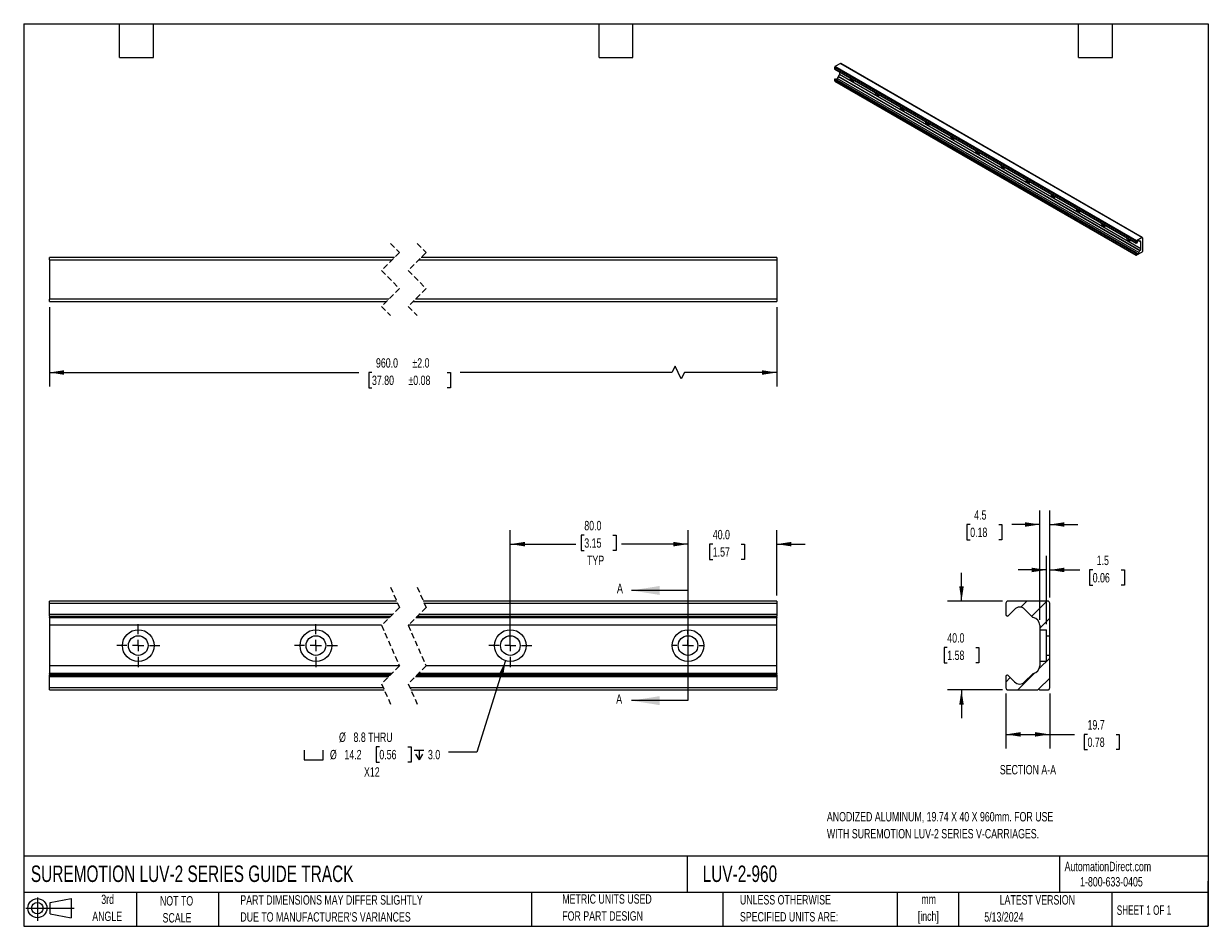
# Model space of a CAD drawing. Header units: millimetres. Extents: x 13 to 546, y 13 to 419.
import ezdxf

# ---------------------------------------------------------------- set-up
doc = ezdxf.new("R2010")
doc.units = ezdxf.units.MM
doc.header["$LTSCALE"] = 2
doc.header["$PDSIZE"] = -1
doc.linetypes.add('CENTERX2', pattern=[20.32, 12.7, -2.54, 2.54, -2.54])
doc.linetypes.add('HIDDEN', pattern=[1.905, 1.27, -0.635])
for name, color, linetype in [('CENTER', 40, 'CENTERX2'), ('HATCH', 6, 'Continuous'), ('SLD-DEFPOINTS', 7, 'Continuous')]:
    doc.layers.add(name, color=color, linetype=linetype)
doc.layers.add('DIMENSIONS', color=140, linetype='Continuous', lineweight=25)
doc.layers.add('TEXT', color=140, linetype='Continuous', lineweight=25)
doc.styles.add('SLDTEXTSTYLE0', font='TXT', dxfattribs={"width": 0.7})
doc.styles.add('SLDTEXTSTYLE1', font='TXT', dxfattribs={"width": 0.65})
doc.dimstyles.new('SLDDIMSTYLE0', dxfattribs={"dimtxt": 4.316016, "dimasz": 6.604, "dimexe": 0, "dimexo": 0.0625, "dimgap": 1.079004, "dimtad": 0, "dimtih": 1, "dimtoh": 1, "dimrnd": 1e-09, "dimzin": 4, "dimdsep": 46, "dimtxsty": 'SLDTEXTSTYLE0', "dimsah": 1, "dimcen": 0.09, "dimadec": 0, "dimazin": 1, "dimtfac": 1, "dimtmove": 0, "dimatfit": 0, "dimfxl": 0, "dimfrac": 2, "dimtolj": 1, "dimtzin": 12, "dimarcsym": 0})
doc.dimstyles.new('SLDDIMSTYLE1', dxfattribs={"dimtxt": 4.316016, "dimasz": 6.604, "dimexe": 0, "dimexo": 0.0625, "dimgap": 1.079004, "dimtad": 0, "dimtih": 1, "dimtoh": 1, "dimrnd": 1e-09, "dimzin": 4, "dimdsep": 46, "dimtxsty": 'SLDTEXTSTYLE0', "dimsah": 1, "dimcen": 0.09, "dimadec": 0, "dimazin": 1, "dimtfac": 1, "dimtofl": 0, "dimtmove": 0, "dimatfit": 3, "dimfxl": 0, "dimfrac": 2, "dimtolj": 1, "dimtzin": 12, "dimarcsym": 0})
doc.dimstyles.new('SLDDIMSTYLE2', dxfattribs={"dimtxt": 4.316016, "dimasz": 6.604, "dimexe": 0, "dimexo": 0.0625, "dimgap": 1.079004, "dimtad": 0, "dimtih": 1, "dimtoh": 1, "dimrnd": 1e-09, "dimzin": 12, "dimdsep": 46, "dimtxsty": 'SLDTEXTSTYLE0', "dimsah": 1, "dimcen": 0, "dimadec": 0, "dimazin": 3, "dimtfac": 1, "dimtofl": 0, "dimtmove": 0, "dimatfit": 3, "dimfxl": 0, "dimfrac": 2, "dimtolj": 1, "dimtzin": 12, "dimarcsym": 0})
doc.dimstyles.new('SLDDIMSTYLE3', dxfattribs={"dimtxt": 4.316016, "dimasz": 6.604, "dimexe": 0, "dimexo": 0.0625, "dimgap": 1.079004, "dimtad": 0, "dimtih": 1, "dimtoh": 1, "dimrnd": 1e-09, "dimzin": 4, "dimdsep": 46, "dimtxsty": 'SLDTEXTSTYLE0', "dimsah": 1, "dimcen": 0.09, "dimadec": 0, "dimazin": 1, "dimtol": 1, "dimtp": 2, "dimtm": 2, "dimtfac": 1, "dimtofl": 0, "dimtmove": 0, "dimatfit": 3, "dimfxl": 0, "dimfrac": 2, "dimtolj": 1, "dimarcsym": 0})
doc.dimstyles.new('SLDDIMSTYLE4', dxfattribs={"dimtxt": 4.316016, "dimasz": 6.604, "dimexe": 0, "dimexo": 0.0625, "dimgap": 1.079004, "dimtad": 0, "dimtih": 1, "dimtoh": 1, "dimrnd": 1e-09, "dimzin": 12, "dimdsep": 46, "dimtxsty": 'SLDTEXTSTYLE0', "dimsah": 1, "dimcen": 0.09, "dimadec": 0, "dimazin": 3, "dimtfac": 1, "dimtmove": 0, "dimatfit": 0, "dimfxl": 0, "dimfrac": 2, "dimtolj": 1, "dimtzin": 12, "dimarcsym": 0})
doc.dimstyles.new('SLDDIMSTYLE5', dxfattribs={"dimtxt": 4.316016, "dimasz": 6.604, "dimexe": 0, "dimexo": 0.0625, "dimgap": 1.079004, "dimtad": 0, "dimtih": 1, "dimtoh": 1, "dimrnd": 1e-09, "dimzin": 12, "dimdsep": 46, "dimtxsty": 'SLDTEXTSTYLE0', "dimsah": 1, "dimcen": 0.09, "dimadec": 0, "dimazin": 3, "dimtfac": 1, "dimtofl": 0, "dimtmove": 0, "dimatfit": 3, "dimfxl": 0, "dimfrac": 2, "dimtolj": 1, "dimtzin": 12, "dimarcsym": 0})

# ---------------------------------------------------------------- blocks, each defined once
blk = doc.blocks.new('Block11')
at = {"color": 7, "linetype": 'Continuous', "lineweight": 18}
for p, q in [((0, 5.76), (21.75, 5.76)), ((5.18, 10.62), (5.18, 0)), ((10.96, 8.33), (20.35, 10.06)), ((10.96, 3.19), (10.96, 8.33)), ((20.35, 10.06), (20.35, 1.46)), ((10.96, 3.19), (20.35, 1.46))]:
    blk.add_line(p, q, dxfattribs=at)
for radius in [4.3, 2.57]:
    blk.add_circle((5.18, 5.76), radius, dxfattribs=at)
blk = doc.blocks.new('Block12')
at = {"layer": 'SLD-DEFPOINTS'}
blk.add_blockref('Block11', (0, 0), dxfattribs=at)
blk = doc.blocks.new('_D')
at = {"layer": 'DIMENSIONS'}
for p, q in [((311.82, 148.6), (311.82, 191.12)), ((351.82, 161.66), (351.82, 191.12)), ((311.82, 184.77), (299.12, 184.77)), ((322.98, 184.77), (321.53, 184.77)), ((321.53, 184.77), (321.53, 177.91)), ((335.81, 184.77), (337.26, 184.77)), ((337.26, 184.77), (337.26, 177.91)), ((351.82, 184.77), (364.52, 184.77)), ((321.53, 177.91), (322.98, 177.91)), ((337.26, 177.91), (335.81, 177.91))]:
    blk.add_line(p, q, dxfattribs=at)
for points in [[(311.82, 184.77), (305.21, 185.79), (305.21, 183.75)], [(351.82, 184.77), (358.42, 183.75), (358.42, 185.79)]]:
    blk.add_solid(points, dxfattribs=at)
at = {"layer": 'DIMENSIONS', "char_height": 4.233, "attachment_point": 1, "style": 'SLDTEXTSTYLE0'}
for s, insert in [('40.0', (322.98, 191.19)), ('1.57', (322.98, 183.37))]:
    blk.add_mtext(s, dxfattribs=dict(at, insert=insert))
blk = doc.blocks.new('_D_1')
at = {"layer": 'DIMENSIONS'}
for p, q in [((231.82, 141.65), (231.82, 191.12)), ((265.13, 188.81), (263.68, 188.81)), ((263.68, 188.81), (263.68, 181.95)), ((277.95, 188.81), (279.4, 188.81)), ((279.4, 188.81), (279.4, 181.95)), ((311.82, 148.6), (311.82, 191.12)), ((231.82, 184.77), (261.26, 184.77)), ((263.68, 181.95), (265.13, 181.95)), ((279.4, 181.95), (277.95, 181.95)), ((311.82, 184.77), (281.82, 184.77))]:
    blk.add_line(p, q, dxfattribs=at)
for points in [[(231.82, 184.77), (238.42, 183.75), (238.42, 185.79)], [(311.82, 184.77), (305.21, 185.79), (305.21, 183.75)]]:
    blk.add_solid(points, dxfattribs=at)
at = {"layer": 'DIMENSIONS', "char_height": 4.233, "attachment_point": 1, "style": 'SLDTEXTSTYLE0'}
for s, insert in [('80.0', (265.13, 195.23)), ('3.15', (265.13, 187.4)), ('TYP', (266.36, 179.58))]:
    blk.add_mtext(s, dxfattribs=dict(at, insert=insert))
blk = doc.blocks.new('SW_SYMBOL_HOLE_SPOT')
at = {"layer": 'DIMENSIONS', "color": 0}
for p, q in [((0, 1750), (0, 150)), ((0, 150), (3200, 150)), ((3200, 150), (3200, 1750))]:
    blk.add_line(p, q, dxfattribs=at)
blk = doc.blocks.new('SW_SYMBOL_HOLE_DEPTH')
at = {"layer": 'DIMENSIONS', "color": 0}
for p, q in [((0, 1750), (1600, 1750)), ((200, 1110), (800, 150)), ((800, 1750), (800, 150)), ((1400, 1110), (800, 150))]:
    blk.add_line(p, q, dxfattribs=at)
blk = doc.blocks.new('_D_2')
at = {"layer": 'DIMENSIONS'}
for p, q in [((229.68, 132.32), (216.67, 91.06)), ((172.84, 93.53), (171.39, 93.53)), ((171.39, 93.53), (171.39, 86.67)), ((185.66, 93.53), (187.11, 93.53)), ((187.11, 93.53), (187.11, 86.67)), ((216.67, 91.06), (203.97, 91.06)), ((171.39, 86.67), (172.84, 86.67)), ((187.11, 86.67), (185.66, 86.67))]:
    blk.add_line(p, q, dxfattribs=at)
blk.add_solid([(229.68, 132.32), (226.72, 126.32), (228.66, 125.71)], dxfattribs=at)
at = {"layer": 'DIMENSIONS', "xscale": 0.002688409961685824, "yscale": 0.002688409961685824, "zscale": 0.002688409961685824}
for name, p in [('SW_SYMBOL_HOLE_SPOT', (138.93, 87.24)), ('SW_SYMBOL_HOLE_DEPTH', (188.56, 87.24))]:
    blk.add_blockref(name, p, dxfattribs=at)
at = {"layer": 'DIMENSIONS', "char_height": 4.233, "attachment_point": 1, "style": 'SLDTEXTSTYLE0'}
for s, insert in [('%%c', (154.69, 99.95)), ('8.8 THRU', (161.21, 99.95)), ('%%c', (150.6, 92.12)), ('14.2', (157.11, 92.12)), ('0.56', (172.84, 92.12)), ('3.0', (194.73, 92.12)), ('X12', (165.93, 84.3))]:
    blk.add_mtext(s, dxfattribs=dict(at, insert=insert))
blk = doc.blocks.new('SW_CENTERMARKSYMBOL_0')
at = {"layer": 'CENTER', "color": 0}
for p, q in [((0, 5.08), (0, 9.66)), ((0, 0), (-2.54, 0)), ((0, 0), (0, 2.54)), ((0, 0), (0, -2.54)), ((0, 0), (2.54, 0)), ((5.08, 0), (9.66, 0)), ((-5.08, 0), (-9.66, 0)), ((0, -5.08), (0, -9.66))]:
    blk.add_line(p, q, dxfattribs=at)
blk = doc.blocks.new('SW_CENTERMARKSYMBOL_1')
at = {"layer": 'CENTER', "color": 0}
for p, q in [((0, 5.08), (0, 9.66)), ((0, 0), (-2.54, 0)), ((0, 0), (0, 2.54)), ((0, 0), (0, -2.54)), ((0, 0), (2.54, 0)), ((5.08, 0), (9.66, 0)), ((-5.08, 0), (-9.66, 0)), ((0, -5.08), (0, -9.66))]:
    blk.add_line(p, q, dxfattribs=at)
blk = doc.blocks.new('SW_CENTERMARKSYMBOL_2')
at = {"layer": 'CENTER', "color": 0}
for p, q in [((0, 5.08), (0, 9.66)), ((0, 0), (-2.54, 0)), ((0, 0), (0, 2.54)), ((0, 0), (0, -2.54)), ((0, 0), (2.54, 0)), ((5.08, 0), (9.66, 0)), ((-5.08, 0), (-9.66, 0)), ((0, -5.08), (0, -9.66))]:
    blk.add_line(p, q, dxfattribs=at)
blk = doc.blocks.new('SW_CENTERMARKSYMBOL_3')
at = {"layer": 'CENTER', "color": 0}
for p, q in [((0, 5.08), (0, 6.95)), ((-5.08, 0), (-6.95, 0)), ((0, 0), (-2.54, 0)), ((0, 0), (0, 2.54)), ((0, 0), (0, -2.54)), ((0, 0), (2.54, 0)), ((5.08, 0), (6.95, 0)), ((0, -5.08), (0, -6.95))]:
    blk.add_line(p, q, dxfattribs=at)
blk = doc.blocks.new('_D_3')
at = {"layer": 'DIMENSIONS'}
for p, q in [((24.27, 291.51), (24.27, 255.7)), ((351.82, 291.51), (351.82, 255.7)), ((24.27, 262.05), (163.67, 262.05)), ((169.52, 262.05), (168.07, 262.05)), ((168.07, 262.05), (168.07, 255.19)), ((203.38, 262.05), (204.83, 262.05)), ((204.83, 262.05), (204.83, 255.19)), ((304.56, 262.05), (209.23, 262.05)), ((305.97, 264.87), (304.56, 262.05)), ((308.79, 259.23), (305.97, 264.87)), ((310.2, 262.05), (308.79, 259.23)), ((351.82, 262.05), (310.2, 262.05)), ((168.07, 255.19), (169.52, 255.19)), ((204.83, 255.19), (203.38, 255.19))]:
    blk.add_line(p, q, dxfattribs=at)
for points in [[(24.27, 262.05), (30.87, 261.03), (30.87, 263.06)], [(351.82, 262.05), (345.21, 263.06), (345.21, 261.03)]]:
    blk.add_solid(points, dxfattribs=at)
at = {"layer": 'DIMENSIONS', "char_height": 4.233, "attachment_point": 1, "style": 'SLDTEXTSTYLE0'}
for s, insert in [('960.0', (171.32, 268.47)), ('±2.0', (187.73, 268.47)), ('37.80', (169.52, 260.65)), ('±0.08', (185.94, 260.65))]:
    blk.add_mtext(s, dxfattribs=dict(at, insert=insert))
blk = doc.blocks.new('_D_4')
at = {"layer": 'DIMENSIONS'}
for p, q in [((470.21, 150.76), (470.21, 199.96)), ((474.71, 160.67), (474.71, 199.96)), ((438.88, 193.61), (437.44, 193.61)), ((437.44, 193.61), (437.44, 186.75)), ((451.71, 193.61), (453.16, 193.61)), ((453.16, 193.61), (453.16, 186.75)), ((470.21, 193.61), (457.56, 193.61)), ((474.71, 193.61), (487.41, 193.61)), ((437.44, 186.75), (438.88, 186.75)), ((453.16, 186.75), (451.71, 186.75))]:
    blk.add_line(p, q, dxfattribs=at)
for points in [[(470.21, 193.61), (463.6, 194.63), (463.6, 192.6)], [(474.71, 193.61), (481.31, 192.6), (481.31, 194.63)]]:
    blk.add_solid(points, dxfattribs=at)
at = {"layer": 'DIMENSIONS', "char_height": 4.233, "attachment_point": 1, "style": 'SLDTEXTSTYLE0'}
for s, insert in [('4.5', (440.68, 200.03)), ('0.18', (438.88, 192.21))]:
    blk.add_mtext(s, dxfattribs=dict(at, insert=insert))
blk = doc.blocks.new('_D_5')
at = {"layer": 'DIMENSIONS'}
for p, q in [((434.97, 159.12), (434.97, 171.82)), ((453.42, 159.12), (428.62, 159.12)), ((428.56, 138.24), (427.11, 138.24)), ((427.11, 138.24), (427.11, 131.38)), ((441.38, 138.24), (442.83, 138.24)), ((442.83, 138.24), (442.83, 131.38)), ((427.11, 131.38), (428.56, 131.38)), ((442.83, 131.38), (441.38, 131.38)), ((453.42, 119.11), (428.62, 119.11)), ((434.97, 119.11), (434.97, 106.41))]:
    blk.add_line(p, q, dxfattribs=at)
for points in [[(434.97, 159.12), (435.98, 165.72), (433.95, 165.72)], [(434.97, 119.11), (433.95, 112.5), (435.98, 112.5)]]:
    blk.add_solid(points, dxfattribs=at)
at = {"layer": 'DIMENSIONS', "char_height": 4.233, "attachment_point": 1, "style": 'SLDTEXTSTYLE0'}
for s, insert in [('40.0', (428.56, 144.66)), ('1.58', (428.56, 136.84))]:
    blk.add_mtext(s, dxfattribs=dict(at, insert=insert))
blk = doc.blocks.new('_D_6')
at = {"layer": 'DIMENSIONS'}
for p, q in [((454.97, 117.56), (454.97, 92.76)), ((474.71, 117.56), (474.71, 92.76)), ((454.97, 99.11), (474.71, 99.11)), ((474.71, 99.11), (485.86, 99.11)), ((491.71, 99.11), (490.26, 99.11)), ((490.26, 99.11), (490.26, 92.25)), ((504.54, 99.11), (505.99, 99.11)), ((505.99, 99.11), (505.99, 92.25)), ((490.26, 92.25), (491.71, 92.25)), ((505.99, 92.25), (504.54, 92.25))]:
    blk.add_line(p, q, dxfattribs=at)
for points in [[(454.97, 99.11), (461.57, 98.09), (461.57, 100.12)], [(474.71, 99.11), (468.1, 100.12), (468.1, 98.09)]]:
    blk.add_solid(points, dxfattribs=at)
at = {"layer": 'DIMENSIONS', "char_height": 4.233, "attachment_point": 1, "style": 'SLDTEXTSTYLE0'}
for s, insert in [('19.7', (491.71, 105.53)), ('0.78', (491.71, 97.7))]:
    blk.add_mtext(s, dxfattribs=dict(at, insert=insert))
blk = doc.blocks.new('_D_7')
at = {"layer": 'DIMENSIONS'}
for p, q in [((473.21, 148.78), (473.21, 179.5)), ((474.71, 160.67), (474.71, 179.5)), ((473.21, 173.15), (460.51, 173.15)), ((474.71, 173.15), (488.19, 173.15)), ((494.04, 173.15), (492.59, 173.15)), ((492.59, 173.15), (492.59, 166.29)), ((506.87, 173.15), (508.32, 173.15)), ((508.32, 173.15), (508.32, 166.29)), ((492.59, 166.29), (494.04, 166.29)), ((508.32, 166.29), (506.87, 166.29))]:
    blk.add_line(p, q, dxfattribs=at)
for points in [[(473.21, 173.15), (466.6, 174.17), (466.6, 172.14)], [(474.71, 173.15), (481.31, 172.14), (481.31, 174.17)]]:
    blk.add_solid(points, dxfattribs=at)
at = {"layer": 'DIMENSIONS', "char_height": 4.233, "attachment_point": 1, "style": 'SLDTEXTSTYLE0'}
for s, insert in [('1.5', (495.84, 179.58)), ('0.06', (494.04, 171.75))]:
    blk.add_mtext(s, dxfattribs=dict(at, insert=insert))

msp = doc.modelspace()

# ---------------------------------------------------------------- hatches: boundary and pattern name
at = {"layer": 'HATCH'}
h = msp.add_hatch(dxfattribs=at)
h.set_pattern_fill('ANSI31', color=256, scale=2, style=0)
edge = h.paths.add_edge_path(flags=0)
edge.add_arc((467.431, 152.379), 0.635, 225, 258.68754)
edge.add_arc((466.598, 148.216), 3.61, 0, 78.68754, ccw=False)
edge.add_line((470.208, 148.216), (470.208, 146.236))
edge.add_line((470.208, 146.236), (473.208, 146.236))
edge.add_line((473.208, 146.236), (473.208, 143.518))
edge.add_line((473.208, 143.518), (474.708, 143.518))
edge.add_line((474.708, 143.518), (474.708, 158.126))
edge.add_arc((473.718, 158.126), 0.99, 0, 90)
edge.add_line((473.718, 159.116), (455.958, 159.116))
edge.add_arc((455.958, 158.126), 0.99, 90, 180)
edge.add_line((454.968, 158.126), (454.968, 153.036))
edge.add_arc((455.608, 153.036), 0.64, 180, 269.99997)
edge.add_arc((455.608, 152.826), 0.43, 269.99992, 315)
edge.add_line((455.912, 152.522), (458.794, 155.403))
edge.add_arc((461.148, 153.266), 3.18, 45, 137.77713, ccw=False)
edge.add_line((463.397, 155.515), (466.982, 151.93))
h = msp.add_hatch(dxfattribs=at)
h.set_pattern_fill('ANSI31', color=256, scale=2, style=0)
edge = h.paths.add_edge_path(flags=0)
edge.add_arc((455.608, 125.186), 0.64, 90.00003, 180)
edge.add_line((454.968, 125.186), (454.968, 120.096))
edge.add_arc((455.958, 120.096), 0.99, 180, 270)
edge.add_line((455.958, 119.106), (469.378, 119.106))
edge.add_arc((469.708, 119.106), 0.33, 0, 180, ccw=False)
edge.add_line((470.038, 119.106), (473.718, 119.106))
edge.add_arc((473.718, 120.096), 0.99, 270, 360)
edge.add_line((474.708, 120.096), (474.708, 134.704))
edge.add_line((474.708, 134.704), (473.208, 134.704))
edge.add_line((473.208, 134.704), (473.208, 131.987))
edge.add_line((473.208, 131.987), (470.208, 131.987))
edge.add_line((470.208, 131.987), (470.208, 130.006))
edge.add_arc((466.598, 130.006), 3.61, 281.31246, 360, ccw=False)
edge.add_arc((467.431, 125.844), 0.635, 101.31246, 135)
edge.add_line((466.982, 126.293), (463.397, 122.708))
edge.add_arc((461.148, 124.956), 3.18, 224.94938, 315, ccw=False)
edge.add_line((458.898, 122.71), (455.913, 125.7))
edge.add_arc((455.608, 125.396), 0.43, 44.94936, 90.00005)

# ---------------------------------------------------------------- linework, layer by layer
for p, q in [((380.518, 401.203), (378.006, 399.753)), ((380.518, 401.203), (516.282, 322.828)), ((516.381, 322.838), (380.617, 401.213)), ((377.866, 399.511), (513.631, 321.136)), ((377.866, 398.679), (377.866, 399.511)), ((513.631, 320.304), (377.866, 398.679)), ((377.893, 398.621), (513.657, 320.246)), ((513.771, 321.378), (378.006, 399.753)), ((379.565, 395.293), (379.058, 394.415)), ((379.565, 395.293), (515.33, 316.918)), ((515.375, 316.973), (379.611, 395.348)), ((380.021, 397.392), (380.021, 396.163)), ((515.786, 317.788), (380.021, 396.163)), ((377.866, 394.131), (513.631, 315.756)), ((377.866, 393.3), (377.866, 394.131)), ((513.631, 314.925), (377.866, 393.3)), ((377.907, 393.209), (513.672, 314.834)), ((377.957, 394.288), (513.721, 315.913)), ((513.764, 315.917), (378, 394.292)), ((514.823, 316.039), (379.058, 394.415)), ((513.631, 321.136), (513.631, 320.304)), ((514.171, 321.003), (513.764, 320.297)), ((516.282, 322.828), (513.771, 321.378)), ((515.786, 320.761), (514.644, 321.421)), ((515.33, 321.104), (514.817, 321.4)), ((515.33, 321.104), (514.823, 321.397)), ((515.786, 317.788), (515.786, 320.761)), ((516.422, 322.747), (516.422, 316.537)), ((513.631, 315.756), (513.631, 314.925)), ((513.764, 315.917), (514.186, 315.672)), ((515.668, 315.94), (513.771, 314.844)), ((514.823, 316.039), (515.33, 316.918)), ((515.715, 316.021), (515.762, 315.994)), ((516.282, 316.294), (515.762, 315.994)), ((24.269, 312.798), (24.269, 313.788)), ((179.611, 313.788), (24.269, 313.788)), ((24.269, 312.798), (24.269, 295.038)), ((24.269, 312.798), (178.621, 312.798)), ((190.621, 312.798), (351.818, 312.798)), ((351.818, 313.788), (191.611, 313.788)), ((351.818, 313.788), (351.818, 312.798)), ((351.818, 312.798), (351.818, 295.038)), ((177.081, 295.038), (24.269, 295.038)), ((24.269, 294.048), (24.269, 295.038)), ((24.269, 294.048), (176.091, 294.048)), ((188.091, 294.048), (351.818, 294.048)), ((351.818, 295.038), (189.081, 295.038)), ((351.818, 295.038), (351.818, 294.048)), ((180.619, 159.116), (24.269, 159.116)), ((24.269, 158.126), (24.269, 159.116)), ((24.269, 158.126), (181.05, 158.126)), ((24.269, 153.036), (24.269, 158.126)), ((351.818, 159.116), (192.619, 159.116)), ((193.05, 158.126), (351.818, 158.126)), ((351.818, 159.116), (351.818, 158.126)), ((351.818, 158.126), (351.818, 153.036)), ((454.968, 158.126), (454.968, 153.036)), ((455.912, 152.522), (458.794, 155.403)), ((473.718, 159.116), (455.958, 159.116)), ((463.397, 155.515), (466.982, 151.93)), ((474.708, 143.518), (474.708, 158.126)), ((178.599, 153.036), (24.269, 153.036)), ((24.269, 152.396), (24.269, 153.036)), ((24.269, 152.396), (177.959, 152.396)), ((24.269, 152.396), (24.269, 151.93)), ((177.492, 151.93), (24.269, 151.93)), ((24.269, 151.756), (24.269, 151.93)), ((24.269, 151.756), (177.318, 151.756)), ((24.269, 151.756), (24.269, 148.216)), ((189.318, 151.756), (351.818, 151.756)), ((351.818, 151.93), (189.492, 151.93)), ((189.959, 152.396), (351.818, 152.396)), ((351.818, 153.036), (190.599, 153.036)), ((351.818, 153.036), (351.818, 152.396)), ((351.818, 151.93), (351.818, 152.396)), ((351.818, 151.93), (351.818, 151.756)), ((351.818, 148.216), (351.818, 151.756)), ((173.883, 148.216), (24.269, 148.216)), ((24.269, 148.216), (24.269, 130.006)), ((351.818, 148.216), (185.883, 148.216)), ((351.818, 130.006), (351.818, 148.216)), ((470.208, 148.216), (470.208, 146.236)), ((470.208, 146.236), (470.208, 131.987)), ((470.208, 146.236), (473.208, 146.236)), ((473.208, 143.518), (473.208, 146.236)), ((473.208, 134.704), (473.208, 143.518)), ((473.208, 143.518), (474.708, 143.518)), ((474.708, 134.704), (474.708, 143.518)), ((474.708, 134.704), (473.208, 134.704)), ((473.208, 131.987), (473.208, 134.704)), ((474.708, 120.096), (474.708, 134.704)), ((181.819, 130.006), (24.269, 130.006)), ((24.269, 130.006), (24.269, 126.466)), ((351.818, 130.006), (193.819, 130.006)), ((351.818, 126.466), (351.818, 130.006)), ((473.208, 131.987), (470.208, 131.987)), ((470.208, 131.987), (470.208, 130.006)), ((178.384, 126.466), (24.269, 126.466)), ((24.269, 126.293), (24.269, 126.466)), ((24.269, 126.293), (178.21, 126.293)), ((24.269, 126.293), (24.269, 125.826)), ((24.269, 125.186), (24.269, 125.826)), ((24.269, 125.826), (177.744, 125.826)), ((24.269, 125.186), (177.104, 125.186)), ((24.269, 120.096), (24.269, 125.186)), ((189.104, 125.186), (351.818, 125.186)), ((189.744, 125.826), (351.818, 125.826)), ((190.21, 126.293), (351.818, 126.293)), ((351.818, 126.466), (190.384, 126.466)), ((351.818, 126.466), (351.818, 126.293)), ((351.818, 125.826), (351.818, 126.293)), ((351.818, 125.826), (351.818, 125.186)), ((351.818, 125.186), (351.818, 120.096)), ((454.968, 125.186), (454.968, 120.096)), ((458.898, 122.71), (455.913, 125.7)), ((466.982, 126.293), (463.397, 122.708)), ((174.652, 120.096), (24.269, 120.096)), ((24.269, 119.106), (24.269, 120.096)), ((24.269, 119.106), (175.083, 119.106)), ((351.818, 120.096), (186.652, 120.096)), ((187.083, 119.106), (351.818, 119.106)), ((351.818, 120.096), (351.818, 119.106)), ((455.958, 119.106), (469.378, 119.106)), ((470.038, 119.106), (473.718, 119.106))]:
    msp.add_line(p, q)
at = {"color": 7, "linetype": 'HIDDEN', "lineweight": 18}
for p, q in [((177.851, 320.138), (181.851, 316.028)), ((189.851, 320.138), (193.851, 316.028)), ((181.851, 316.028), (173.851, 308.028)), ((193.851, 316.028), (185.851, 308.028)), ((173.851, 308.028), (181.851, 299.808)), ((185.851, 308.028), (193.851, 299.808)), ((181.851, 299.808), (173.851, 291.808)), ((193.851, 299.808), (185.851, 291.808)), ((173.851, 291.808), (177.851, 287.698)), ((185.851, 291.808), (189.851, 287.698)), ((177.851, 165.466), (181.851, 156.289)), ((189.851, 165.466), (193.851, 156.289)), ((181.851, 156.289), (173.851, 148.289)), ((193.851, 156.289), (185.851, 148.289)), ((173.851, 148.289), (181.851, 129.934)), ((185.851, 148.289), (193.851, 129.934)), ((181.851, 129.934), (173.851, 121.934)), ((193.851, 129.934), (185.851, 121.934)), ((173.851, 121.934), (177.851, 112.756)), ((185.851, 121.934), (189.851, 112.756))]:
    msp.add_line(p, q, dxfattribs=at)
at = {"flags": 128}
for points in [[(379.058, 394.415), (378.99, 394.311), (378.912, 394.218), (378.828, 394.139), (378.74, 394.079), (378.652, 394.038), (378.568, 394.019), (378.49, 394.022), (378.439, 394.039)], [(384.696, 394.694), (384.696, 394.692), (384.77, 394.403), (384.89, 394.113), (385.05, 393.837), (385.241, 393.588), (385.454, 393.379), (385.678, 393.22), (385.902, 393.12), (386.115, 393.083), (386.306, 393.112), (386.466, 393.204), (386.586, 393.355), (386.66, 393.558), (386.661, 393.559)], [(385.33, 394.327), (385.474, 394.082), (385.665, 393.833), (385.878, 393.624), (386.102, 393.465), (386.327, 393.365), (386.54, 393.328), (386.57, 393.328)], [(396.009, 388.162), (396.01, 388.161), (396.084, 387.872), (396.204, 387.582), (396.364, 387.306), (396.555, 387.057), (396.768, 386.848), (396.992, 386.689), (397.216, 386.589), (397.429, 386.552), (397.62, 386.58), (397.78, 386.672), (397.9, 386.824), (397.974, 387.027), (397.974, 387.028)], [(396.644, 387.796), (396.788, 387.551), (396.979, 387.302), (397.192, 387.093), (397.416, 386.934), (397.64, 386.834), (397.853, 386.797), (397.884, 386.797)], [(407.323, 381.631), (407.323, 381.63), (407.398, 381.341), (407.518, 381.051), (407.677, 380.774), (407.868, 380.526), (408.081, 380.317), (408.306, 380.158), (408.53, 380.058), (408.743, 380.021), (408.934, 380.049), (409.093, 380.141), (409.213, 380.293), (409.288, 380.495), (409.288, 380.497)], [(407.958, 381.265), (408.102, 381.019), (408.293, 380.77), (408.506, 380.561), (408.73, 380.403), (408.954, 380.303), (409.167, 380.266), (409.198, 380.266)], [(418.637, 375.1), (418.637, 375.098), (418.711, 374.809), (418.832, 374.519), (418.991, 374.243), (419.182, 373.994), (419.395, 373.785), (419.619, 373.627), (419.843, 373.526), (420.056, 373.49), (420.247, 373.518), (420.407, 373.61), (420.527, 373.761), (420.602, 373.964), (420.602, 373.965)], [(419.271, 374.733), (419.415, 374.488), (419.606, 374.239), (419.819, 374.03), (420.044, 373.872), (420.268, 373.771), (420.481, 373.734), (420.512, 373.735)], [(429.95, 368.568), (429.951, 368.567), (430.025, 368.278), (430.145, 367.988), (430.305, 367.712), (430.496, 367.463), (430.709, 367.254), (430.933, 367.095), (431.157, 366.995), (431.37, 366.958), (431.561, 366.987), (431.721, 367.079), (431.841, 367.23), (431.915, 367.433), (431.916, 367.434)], [(430.585, 368.202), (430.729, 367.957), (430.92, 367.708), (431.133, 367.499), (431.357, 367.34), (431.581, 367.24), (431.794, 367.203), (431.825, 367.203)], [(441.264, 362.037), (441.264, 362.036), (441.339, 361.747), (441.459, 361.457), (441.618, 361.181), (441.81, 360.932), (442.022, 360.723), (442.247, 360.564), (442.471, 360.464), (442.684, 360.427), (442.875, 360.455), (443.034, 360.547), (443.154, 360.699), (443.229, 360.902), (443.229, 360.903)], [(441.899, 361.671), (442.043, 361.426), (442.234, 361.177), (442.447, 360.968), (442.671, 360.809), (442.895, 360.709), (443.108, 360.672), (443.139, 360.672)], [(452.578, 355.506), (452.578, 355.505), (452.653, 355.216), (452.773, 354.926), (452.932, 354.649), (453.123, 354.4), (453.336, 354.191), (453.56, 354.033), (453.785, 353.933), (453.998, 353.896), (454.189, 353.924), (454.348, 354.016), (454.468, 354.167), (454.543, 354.37), (454.543, 354.372)], [(453.213, 355.14), (453.356, 354.894), (453.547, 354.645), (453.76, 354.436), (453.985, 354.278), (454.209, 354.178), (454.422, 354.141), (454.453, 354.141)], [(463.892, 348.975), (463.892, 348.973), (463.966, 348.684), (464.086, 348.394), (464.246, 348.118), (464.437, 347.869), (464.65, 347.66), (464.874, 347.502), (465.098, 347.401), (465.311, 347.364), (465.502, 347.393), (465.662, 347.485), (465.782, 347.636), (465.856, 347.839), (465.857, 347.84)], [(464.526, 348.608), (464.67, 348.363), (464.861, 348.114), (465.074, 347.905), (465.298, 347.747), (465.523, 347.646), (465.736, 347.609), (465.766, 347.609)], [(475.205, 342.443), (475.205, 342.442), (475.28, 342.153), (475.4, 341.863), (475.56, 341.587), (475.751, 341.338), (475.964, 341.129), (476.188, 340.97), (476.412, 340.87), (476.625, 340.833), (476.816, 340.862), (476.976, 340.954), (477.096, 341.105), (477.17, 341.308), (477.17, 341.309)], [(475.84, 342.077), (475.984, 341.832), (476.175, 341.583), (476.388, 341.374), (476.612, 341.215), (476.836, 341.115), (477.049, 341.078), (477.08, 341.078)], [(486.519, 335.912), (486.519, 335.911), (486.594, 335.622), (486.714, 335.332), (486.873, 335.056), (487.064, 334.807), (487.277, 334.598), (487.502, 334.439), (487.726, 334.339), (487.939, 334.302), (488.13, 334.33), (488.289, 334.422), (488.409, 334.574), (488.484, 334.777), (488.484, 334.778)], [(487.154, 335.546), (487.298, 335.3), (487.489, 335.052), (487.702, 334.843), (487.926, 334.684), (488.15, 334.584), (488.363, 334.547), (488.394, 334.547)], [(497.833, 329.381), (497.833, 329.379), (497.907, 329.091), (498.027, 328.801), (498.187, 328.524), (498.378, 328.275), (498.591, 328.066), (498.815, 327.908), (499.039, 327.808), (499.252, 327.771), (499.443, 327.799), (499.603, 327.891), (499.723, 328.042), (499.798, 328.245), (499.798, 328.246)], [(498.467, 329.015), (498.611, 328.769), (498.802, 328.52), (499.015, 328.311), (499.24, 328.153), (499.464, 328.052), (499.677, 328.016), (499.707, 328.016)], [(509.146, 322.85), (509.147, 322.848), (509.221, 322.559), (509.341, 322.269), (509.501, 321.993), (509.692, 321.744), (509.905, 321.535), (510.129, 321.377), (510.353, 321.276), (510.566, 321.239), (510.757, 321.268), (510.917, 321.36), (511.037, 321.511), (511.111, 321.714), (511.112, 321.715)], [(509.781, 322.483), (509.925, 322.238), (510.116, 321.989), (510.329, 321.78), (510.553, 321.621), (510.777, 321.521), (510.99, 321.484), (511.021, 321.484)], [(514.823, 321.397), (514.752, 321.423), (514.672, 321.425), (514.584, 321.403), (514.494, 321.359), (514.403, 321.294), (514.317, 321.211), (514.239, 321.112), (514.171, 321.003)], [(515.786, 320.761), (515.778, 320.858), (515.756, 320.943), (515.72, 321.013), (515.67, 321.068), (515.609, 321.105), (515.538, 321.124), (515.459, 321.123), (515.375, 321.103)], [(514.186, 315.672), (514.254, 315.647), (514.332, 315.644), (514.417, 315.663), (514.504, 315.704), (514.592, 315.764), (514.677, 315.843), (514.754, 315.936), (514.823, 316.039)], [(515.762, 315.994), (515.758, 316.012), (515.748, 316.024), (515.733, 316.027), (515.715, 316.021), (515.697, 316.006), (515.682, 315.986), (515.672, 315.962), (515.668, 315.94)]]:
    msp.add_lwpolyline(points, dxfattribs=at)
for centre, radius in [((64.269, 139.111), 7.125), ((144.269, 139.111), 7.125), ((231.818, 139.111), 7.125), ((311.818, 139.111), 7.125), ((64.269, 139.111), 4.407), ((144.269, 139.111), 4.407), ((231.818, 139.111), 4.407), ((311.818, 139.111), 4.407)]:
    msp.add_circle(centre, radius)
for centre, radius, start, end in [((380.576, 401.122), 0.0996, 65.69288, 125.61758), ((378.17, 399.497), 0.304, 122.60548, 177.39452), ((377.929, 398.673), 0.0631, 173.70115, 234.98667), ((379.738, 395.195), 0.198, 129.70498, 150.46409), ((378.892, 396.22), 1.13, 309.4674, 357.07834), ((377.963, 393.289), 0.0976, 173.70115, 234.98667), ((378.063, 394.122), 0.197, 122.60548, 177.39452), ((377.982, 394.253), 0.0432, 65.60551, 125.63088), ((513.686, 320.295), 0.0559, 170.78597, 309.20332), ((513.935, 321.122), 0.304, 122.60548, 177.39452), ((513.655, 320.357), 0.124, 301.95467, 331.14439), ((515.355, 321.153), 0.0548, 242.90378, 292.42857), ((516.337, 322.761), 0.0865, 350.78596, 129.20329), ((513.716, 314.911), 0.0865, 170.78596, 309.20329), ((513.827, 315.747), 0.197, 122.60548, 177.39452), ((513.746, 315.878), 0.0432, 65.60551, 125.63088), ((515.502, 316.82), 0.198, 129.70498, 150.46409), ((514.657, 317.845), 1.13, 309.4674, 357.07834), ((516.118, 316.55), 0.304, 302.60548, 357.39452), ((455.958, 158.126), 0.99, 90, 180), ((461.148, 153.266), 3.18, 45, 137.77713), ((473.718, 158.126), 0.99, 0, 90), ((455.608, 153.036), 0.64, 180, 269.99997), ((455.608, 152.826), 0.43, 269.99992, 315), ((467.431, 152.379), 0.635, 225, 258.68754), ((466.598, 148.216), 3.61, 0, 78.68754), ((466.598, 130.006), 3.61, 281.31246, 0), ((455.608, 125.186), 0.64, 90.00003, 180), ((455.608, 125.396), 0.43, 44.94936, 90.00005), ((461.148, 124.956), 3.18, 224.94938, 315), ((467.431, 125.844), 0.635, 101.31246, 135), ((455.958, 120.096), 0.99, 180, 270), ((469.708, 119.106), 0.33, 0, 180), ((473.718, 120.096), 0.99, 270, 360)]:
    msp.add_arc(centre, radius, start, end)
at = {"color": 7, "linetype": 'Continuous', "lineweight": 0}
msp.add_point((311.818, 139.111), dxfattribs=at)
at = {"layer": 'TEXT'}
for p, q in [((12.7, 419.1), (546.1, 419.1)), ((12.7, 419.1), (12.7, 12.7)), ((55.88, 403.86), (55.88, 419.1)), ((71.12, 403.86), (71.12, 419.1)), ((271.78, 403.86), (271.78, 419.1)), ((287.02, 403.86), (287.02, 419.1)), ((487.68, 403.86), (487.68, 419.1)), ((502.92, 403.86), (502.92, 419.1)), ((546.1, 419.1), (546.1, 12.7)), ((55.88, 403.86), (71.12, 403.86)), ((271.78, 403.86), (287.02, 403.86)), ((487.68, 403.86), (502.92, 403.86)), ((311.818, 163.918), (311.818, 114.305)), ((546.1, 44.252), (12.7, 44.252)), ((311.518, 44.252), (311.518, 27.94)), ((479.151, 44.252), (479.151, 27.94)), ((546.1, 12.7), (546.1, 33.02)), ((546.1, 27.94), (12.7, 27.94)), ((63.5, 27.94), (63.5, 12.7)), ((100.423, 27.94), (100.423, 12.7)), ((241.293, 27.94), (241.293, 12.7)), ((327.56, 27.94), (327.56, 12.7)), ((406.049, 27.94), (406.049, 12.7)), ((433.624, 27.94), (433.624, 12.7)), ((502.697, 27.94), (502.697, 12.7)), ((12.7, 12.7), (546.1, 12.7))]:
    msp.add_line(p, q, dxfattribs=at)
at = {"layer": 'TEXT', "linetype": 'Continuous'}
for p, q in [((311.818, 163.918), (286.418, 163.918)), ((311.818, 114.305), (286.418, 114.305))]:
    msp.add_line(p, q, dxfattribs=at)
at = {"layer": 'TEXT'}
for points in [[(286.418, 163.918), (299.118, 161.886), (299.118, 165.95)], [(286.418, 114.305), (299.118, 112.273), (299.118, 116.337)]]:
    msp.add_solid(points, dxfattribs=at)

# ---------------------------------------------------------------- block references
at = {"layer": 'CENTER'}
for name, p in [('SW_CENTERMARKSYMBOL_2', (64.269, 139.111)), ('SW_CENTERMARKSYMBOL_1', (144.269, 139.111)), ('SW_CENTERMARKSYMBOL_0', (231.818, 139.111)), ('SW_CENTERMARKSYMBOL_3', (311.818, 139.111))]:
    msp.add_blockref(name, p, dxfattribs=at)
at = {"layer": 'SLD-DEFPOINTS'}
msp.add_blockref('Block12', (13.676, 15.108), dxfattribs=at)

# ---------------------------------------------------------------- texts
at = {"layer": 'TEXT'}
for s, insert, char_height, attachment_point, style in [('A', (279.824, 166.995), 4.316, 1, 'SLDTEXTSTYLE0'), ('A', (279.472, 117.207), 4.316, 1, 'SLDTEXTSTYLE0'), ('SECTION A-A', (464.884, 85.333), 4.23333, 2, 'SLDTEXTSTYLE0'), ('ANODIZED ALUMINUM, 19.74 X 40 X 960mm. FOR USE', (374.354, 64.162), 4.23333, 1, 'SLDTEXTSTYLE0'), ('WITH SUREMOTION LUV-2 SERIES V-CARRIAGES.', (374.354, 56.517), 4.23333, 1, 'SLDTEXTSTYLE0'), ('SUREMOTION LUV-2 SERIES GUIDE TRACK', (15.931, 40.065), 7.40833, 1, 'SLDTEXTSTYLE0'), ('LUV-2-960', (318.415, 40.065), 7.4083, 1, 'SLDTEXTSTYLE0'), ('AutomationDirect.com', (481.39, 41.753), 4.23333, 1, 'SLDTEXTSTYLE0'), ('1-800-633-0405', (488.383, 34.874), 4.23333, 1, 'SLDTEXTSTYLE0'), ('3rd', (50.493, 26.969), 4.2333, 2, 'SLDTEXTSTYLE0'), ('PART DIMENSIONS MAY DIFFER SLIGHTLY', (110.239, 26.69), 4.23333, 1, 'SLDTEXTSTYLE0'), ('METRIC UNITS USED', (255.209, 27.12), 4.23333, 1, 'SLDTEXTSTYLE0'), ('UNLESS OTHERWISE', (335.216, 26.765), 4.23333, 1, 'SLDTEXTSTYLE0'), ('LATEST VERSION', (469.104, 26.728), 4.23333, 2, 'SLDTEXTSTYLE0'), ('NOT TO', (81.537, 26.294), 4.2333, 2, 'SLDTEXTSTYLE0'), ('mm', (420.198, 27.031), 4.2333, 2, 'SLDTEXTSTYLE0'), ('SHEET 1 OF 1', (504.883, 22.103), 4.23333, 1, 'SLDTEXTSTYLE1'), ('ANGLE', (50.298, 19.325), 4.2333, 2, 'SLDTEXTSTYLE0'), ('SCALE', (81.729, 18.65), 4.2333, 2, 'SLDTEXTSTYLE0'), ("DUE TO MANUFACTURER'S VARIANCES", (110.239, 19.045), 4.23333, 1, 'SLDTEXTSTYLE0'), ('FOR PART DESIGN', (255.209, 19.475), 4.23333, 1, 'SLDTEXTSTYLE0'), ('SPECIFIED UNITS ARE:', (335.216, 19.121), 4.23333, 1, 'SLDTEXTSTYLE0'), ('[inch]', (420.03, 19.386), 4.2333, 2, 'SLDTEXTSTYLE0'), ('5/13/2024', (445.226, 19.066), 4.2333, 1, 'SLDTEXTSTYLE0')]:
    msp.add_mtext(s, dxfattribs=dict(at, insert=insert, char_height=char_height, attachment_point=attachment_point, style=style))

# ---------------------------------------------------------------- dimensions: what is measured, and where the dimension line sits
at = {"layer": 'DIMENSIONS'}
for base, p1, p2, text, dimstyle, picture, middle in [((351.818, 262.048), (24.269, 294.048), (351.818, 294.048), '960.0MAX', 'SLDDIMSTYLE3', '_D_3', (186.452, 262.048)), ((231.818, 184.77), (311.818, 146.058), (231.818, 139.111), '<>\\PTYP', 'SLDDIMSTYLE1', '_D_1', (271.542, 184.77))]:
    dim = msp.add_linear_dim(base=base, p1=p1, p2=p2, text=text, dimstyle=dimstyle, dxfattribs=at)
    dim.commit()
    dim.dimension.update_dxf_attribs({"geometry": picture, "text_midpoint": middle, "dimtype": 160})
dim = msp.add_linear_dim(base=(470.208, 193.611), p1=(474.708, 158.126), p2=(470.208, 148.216), dimstyle='SLDDIMSTYLE4', dxfattribs=at)
dim.commit()
dim.dimension.update_dxf_attribs({"geometry": '_D_4', "text_midpoint": (445.298, 193.611), "dimtype": 160})
for base, p1, p2, angle, dimstyle, picture, middle in [((311.818, 184.77), (351.818, 159.116), (311.818, 146.058), 0, 'SLDDIMSTYLE0', '_D', (329.395, 184.77)), ((474.708, 173.153), (473.208, 146.236), (474.708, 158.126), 0, 'SLDDIMSTYLE4', '_D_7', (500.456, 173.153)), ((434.968, 119.106), (455.958, 159.116), (455.958, 119.106), 90, 'SLDDIMSTYLE0', '_D_5', (434.968, 138.239)), ((474.708, 99.106), (454.968, 120.096), (474.708, 120.096), 0, 'SLDDIMSTYLE5', '_D_6', (498.124, 99.106))]:
    dim = msp.add_linear_dim(base=base, p1=p1, p2=p2, angle=angle, dimstyle=dimstyle, dxfattribs=at)
    dim.commit()
    dim.dimension.update_dxf_attribs({"geometry": picture, "text_midpoint": middle, "dimtype": 160})
dim = msp.add_diameter_dim_2p(p1=(233.96, 145.906), p2=(229.675, 132.316), text='%%c8.8 THRU\\P{\\fGDT;v}<>{\\fGDT;x}3.0\\PX12', dimstyle='SLDDIMSTYLE2', dxfattribs=at)
dim.commit()
dim.dimension.update_dxf_attribs({"geometry": '_D_2', "text_midpoint": (171.452, 90.096), "dimtype": 163})

doc.saveas('drawing.dxf')
